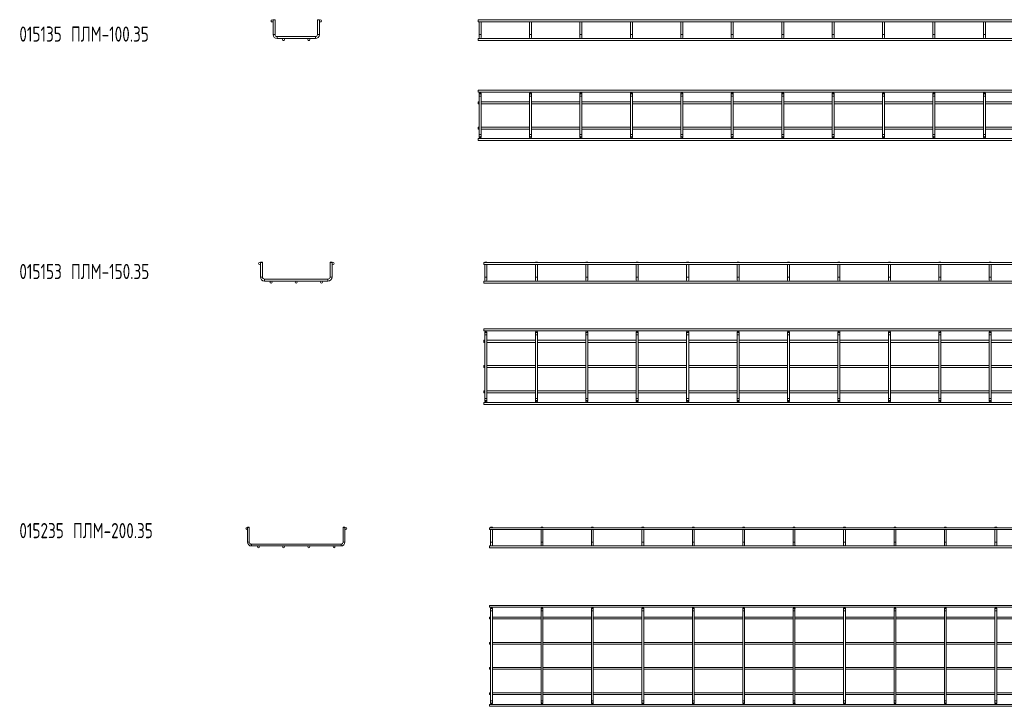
# Model space of a CAD drawing. Header units: millimetres. Extents: x -505 to 3449, y -3134 to -108.
# Tile 2 of 6: x -505 to 1447, y -1469 to -108. Entities that reach past the tile are written whole.
import ezdxf

# ---------------------------------------------------------------- set-up
doc = ezdxf.new("R2010")
doc.units = ezdxf.units.MM
doc.styles.add('SLDTEXTSTYLE0', font='TXT', dxfattribs={"width": 0.7, "bigfont": 'bigfont'})

msp = doc.modelspace()

# ---------------------------------------------------------------- linework, layer by layer
at = {"color": 7, "linetype": 'Continuous', "lineweight": 15}
for p, q in [((-2.3, -108.4), (-2.8, -108.9)), ((-2.8, -108.9), (-2.8, -137.9)), ((1.2, -108.9), (-2.8, -108.9)), ((-2.3, -108.4), (0.7, -108.4)), ((1.2, -108.9), (0.7, -108.4)), ((1.2, -137.9), (1.2, -108.9)), ((85.7, -108.4), (85.2, -108.9)), ((85.2, -108.9), (85.2, -137.9)), ((89.2, -108.9), (85.2, -108.9)), ((85.7, -108.4), (88.7, -108.4)), ((89.2, -108.9), (88.7, -108.4)), ((89.2, -137.9), (89.2, -108.9)), ((3411.8, -108.9), (403.8, -108.9)), ((403.8, -108.9), (403.8, -112.9)), ((403.8, -112.9), (3411.8, -112.9)), ((406.3, -108.4), (405.8, -108.9)), ((405.8, -112.9), (405.8, -137.9)), ((406.3, -108.4), (409.3, -108.4)), ((409.8, -108.9), (409.3, -108.4)), ((409.8, -137.9), (409.8, -112.9)), ((506.3, -108.4), (505.8, -108.9)), ((505.8, -112.9), (505.8, -137.9)), ((506.3, -108.4), (509.3, -108.4)), ((509.8, -108.9), (509.3, -108.4)), ((509.8, -137.9), (509.8, -112.9)), ((606.3, -108.4), (605.8, -108.9)), ((605.8, -112.9), (605.8, -137.9)), ((606.3, -108.4), (609.3, -108.4)), ((609.8, -108.9), (609.3, -108.4)), ((609.8, -137.9), (609.8, -112.9)), ((706.3, -108.4), (705.8, -108.9)), ((705.8, -112.9), (705.8, -137.9)), ((706.3, -108.4), (709.3, -108.4)), ((709.8, -108.9), (709.3, -108.4)), ((709.8, -137.9), (709.8, -112.9)), ((806.3, -108.4), (805.8, -108.9)), ((805.8, -112.9), (805.8, -137.9)), ((806.3, -108.4), (809.3, -108.4)), ((809.8, -108.9), (809.3, -108.4)), ((809.8, -137.9), (809.8, -112.9)), ((906.3, -108.4), (905.8, -108.9)), ((905.8, -112.9), (905.8, -137.9)), ((906.3, -108.4), (909.3, -108.4)), ((909.8, -108.9), (909.3, -108.4)), ((909.8, -137.9), (909.8, -112.9)), ((1006.3, -108.4), (1005.8, -108.9)), ((1005.8, -112.9), (1005.8, -137.9)), ((1006.3, -108.4), (1009.3, -108.4)), ((1009.8, -108.9), (1009.3, -108.4)), ((1009.8, -137.9), (1009.8, -112.9)), ((1106.3, -108.4), (1105.8, -108.9)), ((1105.8, -112.9), (1105.8, -137.9)), ((1106.3, -108.4), (1109.3, -108.4)), ((1109.8, -108.9), (1109.3, -108.4)), ((1109.8, -137.9), (1109.8, -112.9)), ((1206.3, -108.4), (1205.8, -108.9)), ((1205.8, -112.9), (1205.8, -137.9)), ((1206.3, -108.4), (1209.3, -108.4)), ((1209.8, -108.9), (1209.3, -108.4)), ((1209.8, -137.9), (1209.8, -112.9)), ((1306.3, -108.4), (1305.8, -108.9)), ((1305.8, -112.9), (1305.8, -137.9)), ((1306.3, -108.4), (1309.3, -108.4)), ((1309.8, -108.9), (1309.3, -108.4)), ((1309.8, -137.9), (1309.8, -112.9)), ((1406.3, -108.4), (1405.8, -108.9)), ((1405.8, -112.9), (1405.8, -137.9)), ((1406.3, -108.4), (1409.3, -108.4)), ((1409.8, -108.9), (1409.3, -108.4)), ((1409.8, -137.9), (1409.8, -112.9)), ((81.2, -141.9), (5.2, -141.9)), ((5.2, -145.9), (81.2, -145.9)), ((3411.8, -145.9), (403.8, -145.9)), ((403.8, -145.9), (403.8, -149.9)), ((403.8, -149.9), (3411.8, -149.9)), ((405.8, -137.9), (405.8, -143.9)), ((409.8, -143.9), (409.8, -137.9)), ((505.8, -137.9), (505.8, -143.9)), ((509.8, -143.9), (509.8, -137.9)), ((605.8, -137.9), (605.8, -143.9)), ((609.8, -143.9), (609.8, -137.9)), ((705.8, -137.9), (705.8, -143.9)), ((709.8, -143.9), (709.8, -137.9)), ((805.8, -137.9), (805.8, -143.9)), ((809.8, -143.9), (809.8, -137.9)), ((905.8, -137.9), (905.8, -143.9)), ((909.8, -143.9), (909.8, -137.9)), ((1005.8, -137.9), (1005.8, -143.9)), ((1009.8, -143.9), (1009.8, -137.9)), ((1105.8, -137.9), (1105.8, -143.9)), ((1109.8, -143.9), (1109.8, -137.9)), ((1205.8, -137.9), (1205.8, -143.9)), ((1209.8, -143.9), (1209.8, -137.9)), ((1305.8, -137.9), (1305.8, -143.9)), ((1309.8, -143.9), (1309.8, -137.9)), ((1405.8, -137.9), (1405.8, -143.9)), ((1409.8, -143.9), (1409.8, -137.9)), ((3411.8, -248.1), (403.8, -248.1)), ((403.8, -248.1), (403.8, -252.1)), ((403.8, -252.1), (3411.8, -252.1)), ((405.8, -271.1), (403.8, -271.1)), ((403.8, -271.1), (403.8, -275.1)), ((405.8, -254.1), (405.8, -260.1)), ((405.8, -260.1), (405.8, -336.1)), ((409.8, -260.1), (409.8, -254.1)), ((409.8, -336.1), (409.8, -260.1)), ((505.8, -271.1), (409.8, -271.1)), ((505.8, -254.1), (505.8, -260.1)), ((505.8, -260.1), (505.8, -336.1)), ((509.8, -260.1), (509.8, -254.1)), ((509.8, -336.1), (509.8, -260.1)), ((605.8, -271.1), (509.8, -271.1)), ((605.8, -254.1), (605.8, -260.1)), ((605.8, -260.1), (605.8, -336.1)), ((609.8, -260.1), (609.8, -254.1)), ((609.8, -336.1), (609.8, -260.1)), ((705.8, -271.1), (609.8, -271.1)), ((705.8, -254.1), (705.8, -260.1)), ((705.8, -260.1), (705.8, -336.1)), ((709.8, -260.1), (709.8, -254.1)), ((709.8, -336.1), (709.8, -260.1)), ((805.8, -271.1), (709.8, -271.1)), ((805.8, -254.1), (805.8, -260.1)), ((805.8, -260.1), (805.8, -336.1)), ((809.8, -260.1), (809.8, -254.1)), ((809.8, -336.1), (809.8, -260.1)), ((905.8, -271.1), (809.8, -271.1)), ((905.8, -254.1), (905.8, -260.1)), ((905.8, -260.1), (905.8, -336.1)), ((909.8, -260.1), (909.8, -254.1)), ((909.8, -336.1), (909.8, -260.1)), ((1005.8, -271.1), (909.8, -271.1)), ((1005.8, -254.1), (1005.8, -260.1)), ((1005.8, -260.1), (1005.8, -336.1)), ((1009.8, -260.1), (1009.8, -254.1)), ((1009.8, -336.1), (1009.8, -260.1)), ((1105.8, -271.1), (1009.8, -271.1)), ((1105.8, -254.1), (1105.8, -260.1)), ((1105.8, -260.1), (1105.8, -336.1)), ((1109.8, -260.1), (1109.8, -254.1)), ((1109.8, -336.1), (1109.8, -260.1)), ((1205.8, -271.1), (1109.8, -271.1)), ((1205.8, -254.1), (1205.8, -260.1)), ((1205.8, -260.1), (1205.8, -336.1)), ((1209.8, -260.1), (1209.8, -254.1)), ((1209.8, -336.1), (1209.8, -260.1)), ((1305.8, -271.1), (1209.8, -271.1)), ((1305.8, -254.1), (1305.8, -260.1)), ((1305.8, -260.1), (1305.8, -336.1)), ((1309.8, -260.1), (1309.8, -254.1)), ((1309.8, -336.1), (1309.8, -260.1)), ((1405.8, -271.1), (1309.8, -271.1)), ((1405.8, -254.1), (1405.8, -260.1)), ((1405.8, -260.1), (1405.8, -336.1)), ((1409.8, -260.1), (1409.8, -254.1)), ((1409.8, -336.1), (1409.8, -260.1)), ((1505.8, -271.1), (1409.8, -271.1)), ((403.8, -275.1), (405.8, -275.1)), ((409.8, -275.1), (505.8, -275.1)), ((509.8, -275.1), (605.8, -275.1)), ((609.8, -275.1), (705.8, -275.1)), ((709.8, -275.1), (805.8, -275.1)), ((809.8, -275.1), (905.8, -275.1)), ((909.8, -275.1), (1005.8, -275.1)), ((1009.8, -275.1), (1105.8, -275.1)), ((1109.8, -275.1), (1205.8, -275.1)), ((1209.8, -275.1), (1305.8, -275.1)), ((1309.8, -275.1), (1405.8, -275.1)), ((1409.8, -275.1), (1505.8, -275.1)), ((405.8, -321.1), (403.8, -321.1)), ((403.8, -321.1), (403.8, -325.1)), ((403.8, -325.1), (405.8, -325.1)), ((505.8, -321.1), (409.8, -321.1)), ((409.8, -325.1), (505.8, -325.1)), ((605.8, -321.1), (509.8, -321.1)), ((509.8, -325.1), (605.8, -325.1)), ((705.8, -321.1), (609.8, -321.1)), ((609.8, -325.1), (705.8, -325.1)), ((805.8, -321.1), (709.8, -321.1)), ((709.8, -325.1), (805.8, -325.1)), ((905.8, -321.1), (809.8, -321.1)), ((809.8, -325.1), (905.8, -325.1)), ((1005.8, -321.1), (909.8, -321.1)), ((909.8, -325.1), (1005.8, -325.1)), ((1105.8, -321.1), (1009.8, -321.1)), ((1009.8, -325.1), (1105.8, -325.1)), ((1205.8, -321.1), (1109.8, -321.1)), ((1109.8, -325.1), (1205.8, -325.1)), ((1305.8, -321.1), (1209.8, -321.1)), ((1209.8, -325.1), (1305.8, -325.1)), ((1405.8, -321.1), (1309.8, -321.1)), ((1309.8, -325.1), (1405.8, -325.1)), ((1505.8, -321.1), (1409.8, -321.1)), ((1409.8, -325.1), (1505.8, -325.1)), ((3411.8, -344.1), (403.8, -344.1)), ((403.8, -344.1), (403.8, -348.1)), ((403.8, -348.1), (3411.8, -348.1)), ((405.8, -336.1), (405.8, -342.1)), ((409.8, -342.1), (409.8, -336.1)), ((505.8, -336.1), (505.8, -342.1)), ((509.8, -342.1), (509.8, -336.1)), ((605.8, -336.1), (605.8, -342.1)), ((609.8, -342.1), (609.8, -336.1)), ((705.8, -336.1), (705.8, -342.1)), ((709.8, -342.1), (709.8, -336.1)), ((805.8, -336.1), (805.8, -342.1)), ((809.8, -342.1), (809.8, -336.1)), ((905.8, -336.1), (905.8, -342.1)), ((909.8, -342.1), (909.8, -336.1)), ((1005.8, -336.1), (1005.8, -342.1)), ((1009.8, -342.1), (1009.8, -336.1)), ((1105.8, -336.1), (1105.8, -342.1)), ((1109.8, -342.1), (1109.8, -336.1)), ((1205.8, -336.1), (1205.8, -342.1)), ((1209.8, -342.1), (1209.8, -336.1)), ((1305.8, -336.1), (1305.8, -342.1)), ((1309.8, -342.1), (1309.8, -336.1)), ((1405.8, -336.1), (1405.8, -342.1)), ((1409.8, -342.1), (1409.8, -336.1)), ((-27.3, -588.9), (-27.8, -589.4)), ((-27.8, -589.4), (-27.8, -618.4)), ((-23.8, -589.4), (-27.8, -589.4)), ((-27.3, -588.9), (-24.3, -588.9)), ((-23.8, -589.4), (-24.3, -588.9)), ((-23.8, -618.4), (-23.8, -589.4)), ((110.7, -588.9), (110.2, -589.4)), ((110.2, -589.4), (110.2, -618.4)), ((114.2, -589.4), (110.2, -589.4)), ((110.7, -588.9), (113.7, -588.9)), ((114.2, -589.4), (113.7, -588.9)), ((114.2, -618.4), (114.2, -589.4)), ((3423.4, -589.4), (415.4, -589.4)), ((415.4, -589.4), (415.4, -593.4)), ((415.4, -593.4), (3423.4, -593.4)), ((417.9, -588.9), (417.4, -589.4)), ((417.4, -593.4), (417.4, -618.4)), ((417.9, -588.9), (420.9, -588.9)), ((421.4, -589.4), (420.9, -588.9)), ((421.4, -618.4), (421.4, -593.4)), ((517.9, -588.9), (517.4, -589.4)), ((517.4, -593.4), (517.4, -618.4)), ((517.9, -588.9), (520.9, -588.9)), ((521.4, -589.4), (520.9, -588.9)), ((521.4, -618.4), (521.4, -593.4)), ((617.9, -588.9), (617.4, -589.4)), ((617.4, -593.4), (617.4, -618.4)), ((617.9, -588.9), (620.9, -588.9)), ((621.4, -589.4), (620.9, -588.9)), ((621.4, -618.4), (621.4, -593.4)), ((717.9, -588.9), (717.4, -589.4)), ((717.4, -593.4), (717.4, -618.4)), ((717.9, -588.9), (720.9, -588.9)), ((721.4, -589.4), (720.9, -588.9)), ((721.4, -618.4), (721.4, -593.4)), ((817.9, -588.9), (817.4, -589.4)), ((817.4, -593.4), (817.4, -618.4)), ((817.9, -588.9), (820.9, -588.9)), ((821.4, -589.4), (820.9, -588.9)), ((821.4, -618.4), (821.4, -593.4)), ((917.9, -588.9), (917.4, -589.4)), ((917.4, -593.4), (917.4, -618.4)), ((917.9, -588.9), (920.9, -588.9)), ((921.4, -589.4), (920.9, -588.9)), ((921.4, -618.4), (921.4, -593.4)), ((1017.9, -588.9), (1017.4, -589.4)), ((1017.4, -593.4), (1017.4, -618.4)), ((1017.9, -588.9), (1020.9, -588.9)), ((1021.4, -589.4), (1020.9, -588.9)), ((1021.4, -618.4), (1021.4, -593.4)), ((1117.9, -588.9), (1117.4, -589.4)), ((1117.4, -593.4), (1117.4, -618.4)), ((1117.9, -588.9), (1120.9, -588.9)), ((1121.4, -589.4), (1120.9, -588.9)), ((1121.4, -618.4), (1121.4, -593.4)), ((1217.9, -588.9), (1217.4, -589.4)), ((1217.4, -593.4), (1217.4, -618.4)), ((1217.9, -588.9), (1220.9, -588.9)), ((1221.4, -589.4), (1220.9, -588.9)), ((1221.4, -618.4), (1221.4, -593.4)), ((1317.9, -588.9), (1317.4, -589.4)), ((1317.4, -593.4), (1317.4, -618.4)), ((1317.9, -588.9), (1320.9, -588.9)), ((1321.4, -589.4), (1320.9, -588.9)), ((1321.4, -618.4), (1321.4, -593.4)), ((1417.9, -588.9), (1417.4, -589.4)), ((1417.4, -593.4), (1417.4, -618.4)), ((1417.9, -588.9), (1420.9, -588.9)), ((1421.4, -589.4), (1420.9, -588.9)), ((1421.4, -618.4), (1421.4, -593.4)), ((106.2, -622.4), (-19.8, -622.4)), ((417.4, -618.4), (417.4, -624.4)), ((421.4, -624.4), (421.4, -618.4)), ((517.4, -618.4), (517.4, -624.4)), ((521.4, -624.4), (521.4, -618.4)), ((617.4, -618.4), (617.4, -624.4)), ((621.4, -624.4), (621.4, -618.4)), ((717.4, -618.4), (717.4, -624.4)), ((721.4, -624.4), (721.4, -618.4)), ((817.4, -618.4), (817.4, -624.4)), ((821.4, -624.4), (821.4, -618.4)), ((917.4, -618.4), (917.4, -624.4)), ((921.4, -624.4), (921.4, -618.4)), ((1017.4, -618.4), (1017.4, -624.4)), ((1021.4, -624.4), (1021.4, -618.4)), ((1117.4, -618.4), (1117.4, -624.4)), ((1121.4, -624.4), (1121.4, -618.4)), ((1217.4, -618.4), (1217.4, -624.4)), ((1221.4, -624.4), (1221.4, -618.4)), ((1317.4, -618.4), (1317.4, -624.4)), ((1321.4, -624.4), (1321.4, -618.4)), ((1417.4, -618.4), (1417.4, -624.4)), ((1421.4, -624.4), (1421.4, -618.4)), ((-19.8, -626.4), (106.2, -626.4)), ((3423.4, -626.4), (415.4, -626.4)), ((415.4, -626.4), (415.4, -630.4)), ((415.4, -630.4), (3423.4, -630.4)), ((3423.4, -720.9), (415.4, -720.9)), ((415.4, -720.9), (415.4, -724.9)), ((415.4, -724.9), (3423.4, -724.9)), ((417.4, -726.9), (417.4, -732.9)), ((417.4, -732.9), (417.4, -858.9)), ((421.4, -732.9), (421.4, -726.9)), ((421.4, -858.9), (421.4, -732.9)), ((517.4, -726.9), (517.4, -732.9)), ((517.4, -732.9), (517.4, -858.9)), ((521.4, -732.9), (521.4, -726.9)), ((521.4, -858.9), (521.4, -732.9)), ((617.4, -726.9), (617.4, -732.9)), ((617.4, -732.9), (617.4, -858.9)), ((621.4, -732.9), (621.4, -726.9)), ((621.4, -858.9), (621.4, -732.9)), ((717.4, -726.9), (717.4, -732.9)), ((717.4, -732.9), (717.4, -858.9)), ((721.4, -732.9), (721.4, -726.9)), ((721.4, -858.9), (721.4, -732.9)), ((817.4, -726.9), (817.4, -732.9)), ((817.4, -732.9), (817.4, -858.9)), ((821.4, -732.9), (821.4, -726.9)), ((821.4, -858.9), (821.4, -732.9)), ((917.4, -726.9), (917.4, -732.9)), ((917.4, -732.9), (917.4, -858.9)), ((921.4, -732.9), (921.4, -726.9)), ((921.4, -858.9), (921.4, -732.9)), ((1017.4, -726.9), (1017.4, -732.9)), ((1017.4, -732.9), (1017.4, -858.9)), ((1021.4, -732.9), (1021.4, -726.9)), ((1021.4, -858.9), (1021.4, -732.9)), ((1117.4, -726.9), (1117.4, -732.9)), ((1117.4, -732.9), (1117.4, -858.9)), ((1121.4, -732.9), (1121.4, -726.9)), ((1121.4, -858.9), (1121.4, -732.9)), ((1217.4, -726.9), (1217.4, -732.9)), ((1217.4, -732.9), (1217.4, -858.9)), ((1221.4, -732.9), (1221.4, -726.9)), ((1221.4, -858.9), (1221.4, -732.9)), ((1317.4, -726.9), (1317.4, -732.9)), ((1317.4, -732.9), (1317.4, -858.9)), ((1321.4, -732.9), (1321.4, -726.9)), ((1321.4, -858.9), (1321.4, -732.9)), ((1417.4, -726.9), (1417.4, -732.9)), ((1417.4, -732.9), (1417.4, -858.9)), ((1421.4, -732.9), (1421.4, -726.9)), ((1421.4, -858.9), (1421.4, -732.9)), ((417.4, -743.9), (415.4, -743.9)), ((415.4, -743.9), (415.4, -747.9)), ((415.4, -747.9), (417.4, -747.9)), ((517.4, -743.9), (421.4, -743.9)), ((421.4, -747.9), (517.4, -747.9)), ((617.4, -743.9), (521.4, -743.9)), ((521.4, -747.9), (617.4, -747.9)), ((717.4, -743.9), (621.4, -743.9)), ((621.4, -747.9), (717.4, -747.9)), ((817.4, -743.9), (721.4, -743.9)), ((721.4, -747.9), (817.4, -747.9)), ((917.4, -743.9), (821.4, -743.9)), ((821.4, -747.9), (917.4, -747.9)), ((1017.4, -743.9), (921.4, -743.9)), ((921.4, -747.9), (1017.4, -747.9)), ((1117.4, -743.9), (1021.4, -743.9)), ((1021.4, -747.9), (1117.4, -747.9)), ((1217.4, -743.9), (1121.4, -743.9)), ((1121.4, -747.9), (1217.4, -747.9)), ((1317.4, -743.9), (1221.4, -743.9)), ((1221.4, -747.9), (1317.4, -747.9)), ((1417.4, -743.9), (1321.4, -743.9)), ((1321.4, -747.9), (1417.4, -747.9)), ((1517.4, -743.9), (1421.4, -743.9)), ((1421.4, -747.9), (1517.4, -747.9)), ((417.4, -793.9), (415.4, -793.9)), ((415.4, -793.9), (415.4, -797.9)), ((415.4, -797.9), (417.4, -797.9)), ((517.4, -793.9), (421.4, -793.9)), ((421.4, -797.9), (517.4, -797.9)), ((617.4, -793.9), (521.4, -793.9)), ((521.4, -797.9), (617.4, -797.9)), ((717.4, -793.9), (621.4, -793.9)), ((621.4, -797.9), (717.4, -797.9)), ((817.4, -793.9), (721.4, -793.9)), ((721.4, -797.9), (817.4, -797.9)), ((917.4, -793.9), (821.4, -793.9)), ((821.4, -797.9), (917.4, -797.9)), ((1017.4, -793.9), (921.4, -793.9)), ((921.4, -797.9), (1017.4, -797.9)), ((1117.4, -793.9), (1021.4, -793.9)), ((1021.4, -797.9), (1117.4, -797.9)), ((1217.4, -793.9), (1121.4, -793.9)), ((1121.4, -797.9), (1217.4, -797.9)), ((1317.4, -793.9), (1221.4, -793.9)), ((1221.4, -797.9), (1317.4, -797.9)), ((1417.4, -793.9), (1321.4, -793.9)), ((1321.4, -797.9), (1417.4, -797.9)), ((1517.4, -793.9), (1421.4, -793.9)), ((1421.4, -797.9), (1517.4, -797.9)), ((417.4, -843.9), (415.4, -843.9)), ((415.4, -843.9), (415.4, -847.9)), ((415.4, -847.9), (417.4, -847.9)), ((417.4, -858.9), (417.4, -864.9)), ((517.4, -843.9), (421.4, -843.9)), ((421.4, -847.9), (517.4, -847.9)), ((421.4, -864.9), (421.4, -858.9)), ((517.4, -858.9), (517.4, -864.9)), ((617.4, -843.9), (521.4, -843.9)), ((521.4, -847.9), (617.4, -847.9)), ((521.4, -864.9), (521.4, -858.9)), ((617.4, -858.9), (617.4, -864.9)), ((717.4, -843.9), (621.4, -843.9)), ((621.4, -847.9), (717.4, -847.9)), ((621.4, -864.9), (621.4, -858.9)), ((717.4, -858.9), (717.4, -864.9)), ((817.4, -843.9), (721.4, -843.9)), ((721.4, -847.9), (817.4, -847.9)), ((721.4, -864.9), (721.4, -858.9)), ((817.4, -858.9), (817.4, -864.9)), ((917.4, -843.9), (821.4, -843.9)), ((821.4, -847.9), (917.4, -847.9)), ((821.4, -864.9), (821.4, -858.9)), ((917.4, -858.9), (917.4, -864.9)), ((1017.4, -843.9), (921.4, -843.9)), ((921.4, -847.9), (1017.4, -847.9)), ((921.4, -864.9), (921.4, -858.9)), ((1017.4, -858.9), (1017.4, -864.9)), ((1117.4, -843.9), (1021.4, -843.9)), ((1021.4, -847.9), (1117.4, -847.9)), ((1021.4, -864.9), (1021.4, -858.9)), ((1117.4, -858.9), (1117.4, -864.9)), ((1217.4, -843.9), (1121.4, -843.9)), ((1121.4, -847.9), (1217.4, -847.9)), ((1121.4, -864.9), (1121.4, -858.9)), ((1217.4, -858.9), (1217.4, -864.9)), ((1317.4, -843.9), (1221.4, -843.9)), ((1221.4, -847.9), (1317.4, -847.9)), ((1221.4, -864.9), (1221.4, -858.9)), ((1317.4, -858.9), (1317.4, -864.9)), ((1417.4, -843.9), (1321.4, -843.9)), ((1321.4, -847.9), (1417.4, -847.9)), ((1321.4, -864.9), (1321.4, -858.9)), ((1417.4, -858.9), (1417.4, -864.9)), ((1517.4, -843.9), (1421.4, -843.9)), ((1421.4, -847.9), (1517.4, -847.9)), ((1421.4, -864.9), (1421.4, -858.9)), ((3423.4, -866.9), (415.4, -866.9)), ((415.4, -866.9), (415.4, -870.9)), ((415.4, -870.9), (3423.4, -870.9)), ((-52.8, -1114.5), (-53.3, -1115)), ((-53.3, -1115), (-53.3, -1144)), ((-49.8, -1115), (-53.3, -1115)), ((-52.8, -1114.5), (-50.3, -1114.5)), ((-49.8, -1115), (-50.3, -1114.5)), ((-49.8, -1144), (-49.8, -1115)), ((136.7, -1114.5), (136.2, -1115)), ((136.2, -1115), (136.2, -1144)), ((139.7, -1115), (136.2, -1115)), ((136.7, -1114.5), (139.2, -1114.5)), ((139.7, -1115), (139.2, -1114.5)), ((139.7, -1144), (139.7, -1115)), ((3434.5, -1115.3), (426.5, -1115.3)), ((426.5, -1115.3), (426.5, -1118.8)), ((426.5, -1118.8), (3434.5, -1118.8)), ((429.2, -1114.5), (428.7, -1115)), ((428.7, -1115), (428.7, -1115.3)), ((432.2, -1115), (428.7, -1115)), ((428.7, -1118.8), (428.7, -1144)), ((429.2, -1114.5), (431.7, -1114.5)), ((432.2, -1115), (431.7, -1114.5)), ((432.2, -1115.3), (432.2, -1115)), ((432.2, -1144), (432.2, -1118.8)), ((529.2, -1114.5), (528.7, -1115)), ((528.7, -1115), (528.7, -1115.3)), ((532.2, -1115), (528.7, -1115)), ((528.7, -1118.8), (528.7, -1144)), ((529.2, -1114.5), (531.7, -1114.5)), ((532.2, -1115), (531.7, -1114.5)), ((532.2, -1115.3), (532.2, -1115)), ((532.2, -1144), (532.2, -1118.8)), ((629.2, -1114.5), (628.7, -1115)), ((628.7, -1115), (628.7, -1115.3)), ((632.2, -1115), (628.7, -1115)), ((628.7, -1118.8), (628.7, -1144)), ((629.2, -1114.5), (631.7, -1114.5)), ((632.2, -1115), (631.7, -1114.5)), ((632.2, -1115.3), (632.2, -1115)), ((632.2, -1144), (632.2, -1118.8)), ((729.2, -1114.5), (728.7, -1115)), ((728.7, -1115), (728.7, -1115.3)), ((732.2, -1115), (728.7, -1115)), ((728.7, -1118.8), (728.7, -1144)), ((729.2, -1114.5), (731.7, -1114.5)), ((732.2, -1115), (731.7, -1114.5)), ((732.2, -1115.3), (732.2, -1115)), ((732.2, -1144), (732.2, -1118.8)), ((829.2, -1114.5), (828.7, -1115)), ((828.7, -1115), (828.7, -1115.3)), ((832.2, -1115), (828.7, -1115)), ((828.7, -1118.8), (828.7, -1144)), ((829.2, -1114.5), (831.7, -1114.5)), ((832.2, -1115), (831.7, -1114.5)), ((832.2, -1115.3), (832.2, -1115)), ((832.2, -1144), (832.2, -1118.8)), ((929.2, -1114.5), (928.7, -1115)), ((928.7, -1115), (928.7, -1115.3)), ((932.2, -1115), (928.7, -1115)), ((928.7, -1118.8), (928.7, -1144)), ((929.2, -1114.5), (931.7, -1114.5)), ((932.2, -1115), (931.7, -1114.5)), ((932.2, -1115.3), (932.2, -1115)), ((932.2, -1144), (932.2, -1118.8)), ((1029.2, -1114.5), (1028.7, -1115)), ((1028.7, -1115), (1028.7, -1115.3)), ((1032.2, -1115), (1028.7, -1115)), ((1028.7, -1118.8), (1028.7, -1144)), ((1029.2, -1114.5), (1031.7, -1114.5)), ((1032.2, -1115), (1031.7, -1114.5)), ((1032.2, -1115.3), (1032.2, -1115)), ((1032.2, -1144), (1032.2, -1118.8)), ((1129.2, -1114.5), (1128.7, -1115)), ((1128.7, -1115), (1128.7, -1115.3)), ((1132.2, -1115), (1128.7, -1115)), ((1128.7, -1118.8), (1128.7, -1144)), ((1129.2, -1114.5), (1131.7, -1114.5)), ((1132.2, -1115), (1131.7, -1114.5)), ((1132.2, -1115.3), (1132.2, -1115)), ((1132.2, -1144), (1132.2, -1118.8)), ((1229.2, -1114.5), (1228.7, -1115)), ((1228.7, -1115), (1228.7, -1115.3)), ((1232.2, -1115), (1228.7, -1115)), ((1228.7, -1118.8), (1228.7, -1144)), ((1229.2, -1114.5), (1231.7, -1114.5)), ((1232.2, -1115), (1231.7, -1114.5)), ((1232.2, -1115.3), (1232.2, -1115)), ((1232.2, -1144), (1232.2, -1118.8)), ((1329.2, -1114.5), (1328.7, -1115)), ((1328.7, -1115), (1328.7, -1115.3)), ((1332.2, -1115), (1328.7, -1115)), ((1328.7, -1118.8), (1328.7, -1144)), ((1329.2, -1114.5), (1331.7, -1114.5)), ((1332.2, -1115), (1331.7, -1114.5)), ((1332.2, -1115.3), (1332.2, -1115)), ((1332.2, -1144), (1332.2, -1118.8)), ((1429.2, -1114.5), (1428.7, -1115)), ((1428.7, -1115), (1428.7, -1115.3)), ((1432.2, -1115), (1428.7, -1115)), ((1428.7, -1118.8), (1428.7, -1144)), ((1429.2, -1114.5), (1431.7, -1114.5)), ((1432.2, -1115), (1431.7, -1114.5)), ((1432.2, -1115.3), (1432.2, -1115)), ((1432.2, -1144), (1432.2, -1118.8)), ((132.2, -1148), (-45.8, -1148)), ((-45.8, -1151.5), (132.2, -1151.5)), ((3434.5, -1151.5), (426.5, -1151.5)), ((426.5, -1151.5), (426.5, -1155)), ((428.7, -1144), (428.7, -1149.7)), ((432.2, -1149.7), (432.2, -1144)), ((528.7, -1144), (528.7, -1149.7)), ((532.2, -1149.7), (532.2, -1144)), ((628.7, -1144), (628.7, -1149.7)), ((632.2, -1149.7), (632.2, -1144)), ((728.7, -1144), (728.7, -1149.7)), ((732.2, -1149.7), (732.2, -1144)), ((828.7, -1144), (828.7, -1149.7)), ((832.2, -1149.7), (832.2, -1144)), ((928.7, -1144), (928.7, -1149.7)), ((932.2, -1149.7), (932.2, -1144)), ((1028.7, -1144), (1028.7, -1149.7)), ((1032.2, -1149.7), (1032.2, -1144)), ((1128.7, -1144), (1128.7, -1149.7)), ((1132.2, -1149.7), (1132.2, -1144)), ((1228.7, -1144), (1228.7, -1149.7)), ((1232.2, -1149.7), (1232.2, -1144)), ((1328.7, -1144), (1328.7, -1149.7)), ((1332.2, -1149.7), (1332.2, -1144)), ((1428.7, -1144), (1428.7, -1149.7)), ((1432.2, -1149.7), (1432.2, -1144)), ((426.5, -1155), (3434.5, -1155)), ((3434.5, -1269.3), (426.5, -1269.3)), ((426.5, -1269.3), (426.5, -1272.8)), ((426.5, -1272.8), (3434.5, -1272.8)), ((428.7, -1274.5), (428.7, -1280.3)), ((428.7, -1280.3), (428.7, -1458.3)), ((432.2, -1280.3), (432.2, -1274.5)), ((432.2, -1458.3), (432.2, -1280.3)), ((528.7, -1274.5), (528.7, -1280.3)), ((528.7, -1280.3), (528.7, -1458.3)), ((532.2, -1280.3), (532.2, -1274.5)), ((532.2, -1458.3), (532.2, -1280.3)), ((628.7, -1274.5), (628.7, -1280.3)), ((628.7, -1280.3), (628.7, -1458.3)), ((632.2, -1280.3), (632.2, -1274.5)), ((632.2, -1458.3), (632.2, -1280.3)), ((728.7, -1274.5), (728.7, -1280.3)), ((728.7, -1280.3), (728.7, -1458.3)), ((732.2, -1280.3), (732.2, -1274.5)), ((732.2, -1458.3), (732.2, -1280.3)), ((828.7, -1274.5), (828.7, -1280.3)), ((828.7, -1280.3), (828.7, -1458.3)), ((832.2, -1280.3), (832.2, -1274.5)), ((832.2, -1458.3), (832.2, -1280.3)), ((928.7, -1274.5), (928.7, -1280.3)), ((928.7, -1280.3), (928.7, -1458.3)), ((932.2, -1280.3), (932.2, -1274.5)), ((932.2, -1458.3), (932.2, -1280.3)), ((1028.7, -1274.5), (1028.7, -1280.3)), ((1028.7, -1280.3), (1028.7, -1458.3)), ((1032.2, -1280.3), (1032.2, -1274.5)), ((1032.2, -1458.3), (1032.2, -1280.3)), ((1128.7, -1274.5), (1128.7, -1280.3)), ((1128.7, -1280.3), (1128.7, -1458.3)), ((1132.2, -1280.3), (1132.2, -1274.5)), ((1132.2, -1458.3), (1132.2, -1280.3)), ((1228.7, -1274.5), (1228.7, -1280.3)), ((1228.7, -1280.3), (1228.7, -1458.3)), ((1232.2, -1280.3), (1232.2, -1274.5)), ((1232.2, -1458.3), (1232.2, -1280.3)), ((1328.7, -1274.5), (1328.7, -1280.3)), ((1328.7, -1280.3), (1328.7, -1458.3)), ((1332.2, -1280.3), (1332.2, -1274.5)), ((1332.2, -1458.3), (1332.2, -1280.3)), ((1428.7, -1274.5), (1428.7, -1280.3)), ((1428.7, -1280.3), (1428.7, -1458.3)), ((1432.2, -1280.3), (1432.2, -1274.5)), ((1432.2, -1458.3), (1432.2, -1280.3)), ((428.7, -1292.5), (426.5, -1292.5)), ((426.5, -1292.5), (426.5, -1296)), ((426.5, -1296), (428.7, -1296)), ((528.7, -1292.5), (432.2, -1292.5)), ((432.2, -1296), (528.7, -1296)), ((628.7, -1292.5), (532.2, -1292.5)), ((532.2, -1296), (628.7, -1296)), ((728.7, -1292.5), (632.2, -1292.5)), ((632.2, -1296), (728.7, -1296)), ((828.7, -1292.5), (732.2, -1292.5)), ((732.2, -1296), (828.7, -1296)), ((928.7, -1292.5), (832.2, -1292.5)), ((832.2, -1296), (928.7, -1296)), ((1028.7, -1292.5), (932.2, -1292.5)), ((932.2, -1296), (1028.7, -1296)), ((1128.7, -1292.5), (1032.2, -1292.5)), ((1032.2, -1296), (1128.7, -1296)), ((1228.7, -1292.5), (1132.2, -1292.5)), ((1132.2, -1296), (1228.7, -1296)), ((1328.7, -1292.5), (1232.2, -1292.5)), ((1232.2, -1296), (1328.7, -1296)), ((1428.7, -1292.5), (1332.2, -1292.5)), ((1332.2, -1296), (1428.7, -1296)), ((1528.7, -1292.5), (1432.2, -1292.5)), ((1432.2, -1296), (1528.7, -1296)), ((428.7, -1342.5), (426.5, -1342.5)), ((426.5, -1342.5), (426.5, -1346)), ((426.5, -1346), (428.7, -1346)), ((528.7, -1342.5), (432.2, -1342.5)), ((432.2, -1346), (528.7, -1346)), ((628.7, -1342.5), (532.2, -1342.5)), ((532.2, -1346), (628.7, -1346)), ((728.7, -1342.5), (632.2, -1342.5)), ((632.2, -1346), (728.7, -1346)), ((828.7, -1342.5), (732.2, -1342.5)), ((732.2, -1346), (828.7, -1346)), ((928.7, -1342.5), (832.2, -1342.5)), ((832.2, -1346), (928.7, -1346)), ((1028.7, -1342.5), (932.2, -1342.5)), ((932.2, -1346), (1028.7, -1346)), ((1128.7, -1342.5), (1032.2, -1342.5)), ((1032.2, -1346), (1128.7, -1346)), ((1228.7, -1342.5), (1132.2, -1342.5)), ((1132.2, -1346), (1228.7, -1346)), ((1328.7, -1342.5), (1232.2, -1342.5)), ((1232.2, -1346), (1328.7, -1346)), ((1428.7, -1342.5), (1332.2, -1342.5)), ((1332.2, -1346), (1428.7, -1346)), ((1528.7, -1342.5), (1432.2, -1342.5)), ((1432.2, -1346), (1528.7, -1346)), ((428.7, -1392.5), (426.5, -1392.5)), ((426.5, -1392.5), (426.5, -1396)), ((426.5, -1396), (428.7, -1396)), ((528.7, -1392.5), (432.2, -1392.5)), ((432.2, -1396), (528.7, -1396)), ((628.7, -1392.5), (532.2, -1392.5)), ((532.2, -1396), (628.7, -1396)), ((728.7, -1392.5), (632.2, -1392.5)), ((632.2, -1396), (728.7, -1396)), ((828.7, -1392.5), (732.2, -1392.5)), ((732.2, -1396), (828.7, -1396)), ((928.7, -1392.5), (832.2, -1392.5)), ((832.2, -1396), (928.7, -1396)), ((1028.7, -1392.5), (932.2, -1392.5)), ((932.2, -1396), (1028.7, -1396)), ((1128.7, -1392.5), (1032.2, -1392.5)), ((1032.2, -1396), (1128.7, -1396)), ((1228.7, -1392.5), (1132.2, -1392.5)), ((1132.2, -1396), (1228.7, -1396)), ((1328.7, -1392.5), (1232.2, -1392.5)), ((1232.2, -1396), (1328.7, -1396)), ((1428.7, -1392.5), (1332.2, -1392.5)), ((1332.2, -1396), (1428.7, -1396)), ((1528.7, -1392.5), (1432.2, -1392.5)), ((1432.2, -1396), (1528.7, -1396)), ((428.7, -1442.5), (426.5, -1442.5)), ((426.5, -1442.5), (426.5, -1446)), ((528.7, -1442.5), (432.2, -1442.5)), ((628.7, -1442.5), (532.2, -1442.5)), ((728.7, -1442.5), (632.2, -1442.5)), ((828.7, -1442.5), (732.2, -1442.5)), ((928.7, -1442.5), (832.2, -1442.5)), ((1028.7, -1442.5), (932.2, -1442.5)), ((1128.7, -1442.5), (1032.2, -1442.5)), ((1228.7, -1442.5), (1132.2, -1442.5)), ((1328.7, -1442.5), (1232.2, -1442.5)), ((1428.7, -1442.5), (1332.2, -1442.5)), ((1528.7, -1442.5), (1432.2, -1442.5)), ((426.5, -1446), (428.7, -1446)), ((428.7, -1458.3), (428.7, -1464)), ((432.2, -1446), (528.7, -1446)), ((432.2, -1464), (432.2, -1458.3)), ((528.7, -1458.3), (528.7, -1464)), ((532.2, -1446), (628.7, -1446)), ((532.2, -1464), (532.2, -1458.3)), ((628.7, -1458.3), (628.7, -1464)), ((632.2, -1446), (728.7, -1446)), ((632.2, -1464), (632.2, -1458.3)), ((728.7, -1458.3), (728.7, -1464)), ((732.2, -1446), (828.7, -1446)), ((732.2, -1464), (732.2, -1458.3)), ((828.7, -1458.3), (828.7, -1464)), ((832.2, -1446), (928.7, -1446)), ((832.2, -1464), (832.2, -1458.3)), ((928.7, -1458.3), (928.7, -1464)), ((932.2, -1446), (1028.7, -1446)), ((932.2, -1464), (932.2, -1458.3)), ((1028.7, -1458.3), (1028.7, -1464)), ((1032.2, -1446), (1128.7, -1446)), ((1032.2, -1464), (1032.2, -1458.3)), ((1128.7, -1458.3), (1128.7, -1464)), ((1132.2, -1446), (1228.7, -1446)), ((1132.2, -1464), (1132.2, -1458.3)), ((1228.7, -1458.3), (1228.7, -1464)), ((1232.2, -1446), (1328.7, -1446)), ((1232.2, -1464), (1232.2, -1458.3)), ((1328.7, -1458.3), (1328.7, -1464)), ((1332.2, -1446), (1428.7, -1446)), ((1332.2, -1464), (1332.2, -1458.3)), ((1428.7, -1458.3), (1428.7, -1464)), ((1432.2, -1446), (1528.7, -1446)), ((1432.2, -1464), (1432.2, -1458.3)), ((3434.5, -1465.8), (426.5, -1465.8)), ((426.5, -1465.8), (426.5, -1469.3)), ((426.5, -1469.3), (3434.5, -1469.3))]:
    msp.add_line(p, q, dxfattribs=at)
at = {"color": 8, "linetype": 'Continuous', "lineweight": 15}
for p, q in [((1.2, -137.9), (-2.8, -137.9)), ((5.2, -141.9), (5.2, -145.9)), ((81.2, -141.9), (81.2, -145.9)), ((85.2, -137.9), (89.2, -137.9)), ((409.8, -137.9), (405.8, -137.9)), ((509.8, -137.9), (505.8, -137.9)), ((609.8, -137.9), (605.8, -137.9)), ((709.8, -137.9), (705.8, -137.9)), ((809.8, -137.9), (805.8, -137.9)), ((909.8, -137.9), (905.8, -137.9)), ((1009.8, -137.9), (1005.8, -137.9)), ((1109.8, -137.9), (1105.8, -137.9)), ((1209.8, -137.9), (1205.8, -137.9)), ((1309.8, -137.9), (1305.8, -137.9)), ((1409.8, -137.9), (1405.8, -137.9)), ((405.8, -260.1), (409.8, -260.1)), ((505.8, -260.1), (509.8, -260.1)), ((605.8, -260.1), (609.8, -260.1)), ((705.8, -260.1), (709.8, -260.1)), ((805.8, -260.1), (809.8, -260.1)), ((905.8, -260.1), (909.8, -260.1)), ((1005.8, -260.1), (1009.8, -260.1)), ((1105.8, -260.1), (1109.8, -260.1)), ((1205.8, -260.1), (1209.8, -260.1)), ((1305.8, -260.1), (1309.8, -260.1)), ((1405.8, -260.1), (1409.8, -260.1)), ((405.8, -336.1), (409.8, -336.1)), ((505.8, -336.1), (509.8, -336.1)), ((605.8, -336.1), (609.8, -336.1)), ((705.8, -336.1), (709.8, -336.1)), ((805.8, -336.1), (809.8, -336.1)), ((905.8, -336.1), (909.8, -336.1)), ((1005.8, -336.1), (1009.8, -336.1)), ((1105.8, -336.1), (1109.8, -336.1)), ((1205.8, -336.1), (1209.8, -336.1)), ((1305.8, -336.1), (1309.8, -336.1)), ((1405.8, -336.1), (1409.8, -336.1)), ((-23.8, -618.4), (-27.8, -618.4)), ((-19.8, -622.4), (-19.8, -626.4)), ((106.2, -622.4), (106.2, -626.4)), ((110.2, -618.4), (114.2, -618.4)), ((421.4, -618.4), (417.4, -618.4)), ((521.4, -618.4), (517.4, -618.4)), ((621.4, -618.4), (617.4, -618.4)), ((721.4, -618.4), (717.4, -618.4)), ((821.4, -618.4), (817.4, -618.4)), ((921.4, -618.4), (917.4, -618.4)), ((1021.4, -618.4), (1017.4, -618.4)), ((1121.4, -618.4), (1117.4, -618.4)), ((1221.4, -618.4), (1217.4, -618.4)), ((1321.4, -618.4), (1317.4, -618.4)), ((1421.4, -618.4), (1417.4, -618.4)), ((417.4, -732.9), (421.4, -732.9)), ((517.4, -732.9), (521.4, -732.9)), ((617.4, -732.9), (621.4, -732.9)), ((717.4, -732.9), (721.4, -732.9)), ((817.4, -732.9), (821.4, -732.9)), ((917.4, -732.9), (921.4, -732.9)), ((1017.4, -732.9), (1021.4, -732.9)), ((1117.4, -732.9), (1121.4, -732.9)), ((1217.4, -732.9), (1221.4, -732.9)), ((1317.4, -732.9), (1321.4, -732.9)), ((1417.4, -732.9), (1421.4, -732.9)), ((417.4, -858.9), (421.4, -858.9)), ((517.4, -858.9), (521.4, -858.9)), ((617.4, -858.9), (621.4, -858.9)), ((717.4, -858.9), (721.4, -858.9)), ((817.4, -858.9), (821.4, -858.9)), ((917.4, -858.9), (921.4, -858.9)), ((1017.4, -858.9), (1021.4, -858.9)), ((1117.4, -858.9), (1121.4, -858.9)), ((1217.4, -858.9), (1221.4, -858.9)), ((1317.4, -858.9), (1321.4, -858.9)), ((1417.4, -858.9), (1421.4, -858.9)), ((-49.8, -1144), (-53.3, -1144)), ((-45.8, -1148), (-45.8, -1151.5)), ((132.2, -1148), (132.2, -1151.5)), ((136.2, -1144), (139.7, -1144)), ((432.2, -1144), (428.7, -1144)), ((532.2, -1144), (528.7, -1144)), ((632.2, -1144), (628.7, -1144)), ((732.2, -1144), (728.7, -1144)), ((832.2, -1144), (828.7, -1144)), ((932.2, -1144), (928.7, -1144)), ((1032.2, -1144), (1028.7, -1144)), ((1132.2, -1144), (1128.7, -1144)), ((1232.2, -1144), (1228.7, -1144)), ((1332.2, -1144), (1328.7, -1144)), ((1432.2, -1144), (1428.7, -1144)), ((428.7, -1280.3), (432.2, -1280.3)), ((528.7, -1280.3), (532.2, -1280.3)), ((628.7, -1280.3), (632.2, -1280.3)), ((728.7, -1280.3), (732.2, -1280.3)), ((828.7, -1280.3), (832.2, -1280.3)), ((928.7, -1280.3), (932.2, -1280.3)), ((1028.7, -1280.3), (1032.2, -1280.3)), ((1128.7, -1280.3), (1132.2, -1280.3)), ((1228.7, -1280.3), (1232.2, -1280.3)), ((1328.7, -1280.3), (1332.2, -1280.3)), ((1428.7, -1280.3), (1432.2, -1280.3)), ((428.7, -1458.3), (432.2, -1458.3)), ((528.7, -1458.3), (532.2, -1458.3)), ((628.7, -1458.3), (632.2, -1458.3)), ((728.7, -1458.3), (732.2, -1458.3)), ((828.7, -1458.3), (832.2, -1458.3)), ((928.7, -1458.3), (932.2, -1458.3)), ((1028.7, -1458.3), (1032.2, -1458.3)), ((1128.7, -1458.3), (1132.2, -1458.3)), ((1228.7, -1458.3), (1232.2, -1458.3)), ((1328.7, -1458.3), (1332.2, -1458.3)), ((1428.7, -1458.3), (1432.2, -1458.3))]:
    msp.add_line(p, q, dxfattribs=at)
at = {"color": 7, "linetype": 'Continuous', "lineweight": 15}
for centre, radius in [((-4.8, -110.9), 2), ((91.2, -110.9), 2), ((18.2, -147.9), 2), ((68.2, -147.9), 2), ((407.8, -254.1), 2), ((407.8, -254.1), 1.5), ((507.8, -254.1), 2), ((507.8, -254.1), 1.5), ((607.8, -254.1), 2), ((607.8, -254.1), 1.5), ((707.8, -254.1), 2), ((707.8, -254.1), 1.5), ((807.8, -254.1), 2), ((807.8, -254.1), 1.5), ((907.8, -254.1), 2), ((907.8, -254.1), 1.5), ((1007.8, -254.1), 2), ((1007.8, -254.1), 1.5), ((1107.8, -254.1), 2), ((1107.8, -254.1), 1.5), ((1207.8, -254.1), 2), ((1207.8, -254.1), 1.5), ((1307.8, -254.1), 2), ((1307.8, -254.1), 1.5), ((1407.8, -254.1), 2), ((1407.8, -254.1), 1.5), ((407.8, -342.1), 2), ((407.8, -342.1), 1.5), ((507.8, -342.1), 2), ((507.8, -342.1), 1.5), ((607.8, -342.1), 2), ((607.8, -342.1), 1.5), ((707.8, -342.1), 2), ((707.8, -342.1), 1.5), ((807.8, -342.1), 2), ((807.8, -342.1), 1.5), ((907.8, -342.1), 2), ((907.8, -342.1), 1.5), ((1007.8, -342.1), 2), ((1007.8, -342.1), 1.5), ((1107.8, -342.1), 2), ((1107.8, -342.1), 1.5), ((1207.8, -342.1), 2), ((1207.8, -342.1), 1.5), ((1307.8, -342.1), 2), ((1307.8, -342.1), 1.5), ((1407.8, -342.1), 2), ((1407.8, -342.1), 1.5), ((-29.8, -591.4), 2), ((116.2, -591.4), 2), ((-6.8, -628.4), 2), ((43.2, -628.4), 2), ((93.2, -628.4), 2), ((419.4, -726.9), 2), ((419.4, -726.9), 1.5), ((519.4, -726.9), 2), ((519.4, -726.9), 1.5), ((619.4, -726.9), 2), ((619.4, -726.9), 1.5), ((719.4, -726.9), 2), ((719.4, -726.9), 1.5), ((819.4, -726.9), 2), ((819.4, -726.9), 1.5), ((919.4, -726.9), 2), ((919.4, -726.9), 1.5), ((1019.4, -726.9), 2), ((1019.4, -726.9), 1.5), ((1119.4, -726.9), 2), ((1119.4, -726.9), 1.5), ((1219.4, -726.9), 2), ((1219.4, -726.9), 1.5), ((1319.4, -726.9), 2), ((1319.4, -726.9), 1.5), ((1419.4, -726.9), 2), ((1419.4, -726.9), 1.5), ((419.4, -864.9), 2), ((419.4, -864.9), 1.5), ((519.4, -864.9), 2), ((519.4, -864.9), 1.5), ((619.4, -864.9), 2), ((619.4, -864.9), 1.5), ((719.4, -864.9), 2), ((719.4, -864.9), 1.5), ((819.4, -864.9), 2), ((819.4, -864.9), 1.5), ((919.4, -864.9), 2), ((919.4, -864.9), 1.5), ((1019.4, -864.9), 2), ((1019.4, -864.9), 1.5), ((1119.4, -864.9), 2), ((1119.4, -864.9), 1.5), ((1219.4, -864.9), 2), ((1219.4, -864.9), 1.5), ((1319.4, -864.9), 2), ((1319.4, -864.9), 1.5), ((1419.4, -864.9), 2), ((1419.4, -864.9), 1.5), ((-55, -1117), 1.75), ((141.5, -1117), 1.75), ((-31.8, -1153.2), 1.75), ((18.2, -1153.2), 1.75), ((68.2, -1153.2), 1.75), ((118.2, -1153.2), 1.75), ((430.5, -1274.5), 1.75), ((430.5, -1274.5), 1.25), ((530.5, -1274.5), 1.75), ((530.5, -1274.5), 1.25), ((630.5, -1274.5), 1.75), ((630.5, -1274.5), 1.25), ((730.5, -1274.5), 1.75), ((730.5, -1274.5), 1.25), ((830.5, -1274.5), 1.75), ((830.5, -1274.5), 1.25), ((930.5, -1274.5), 1.75), ((930.5, -1274.5), 1.25), ((1030.5, -1274.5), 1.75), ((1030.5, -1274.5), 1.25), ((1130.5, -1274.5), 1.75), ((1130.5, -1274.5), 1.25), ((1230.5, -1274.5), 1.75), ((1230.5, -1274.5), 1.25), ((1330.5, -1274.5), 1.75), ((1330.5, -1274.5), 1.25), ((1430.5, -1274.5), 1.75), ((1430.5, -1274.5), 1.25), ((430.5, -1464), 1.75), ((430.5, -1464), 1.25), ((530.5, -1464), 1.75), ((530.5, -1464), 1.25), ((630.5, -1464), 1.75), ((630.5, -1464), 1.25), ((730.5, -1464), 1.75), ((730.5, -1464), 1.25), ((830.5, -1464), 1.75), ((830.5, -1464), 1.25), ((930.5, -1464), 1.75), ((930.5, -1464), 1.25), ((1030.5, -1464), 1.75), ((1030.5, -1464), 1.25), ((1130.5, -1464), 1.75), ((1130.5, -1464), 1.25), ((1230.5, -1464), 1.75), ((1230.5, -1464), 1.25), ((1330.5, -1464), 1.75), ((1330.5, -1464), 1.25), ((1430.5, -1464), 1.75), ((1430.5, -1464), 1.25)]:
    msp.add_circle(centre, radius, dxfattribs=at)
for centre, radius, start, end in [((5.2, -137.9), 8, 180, 270), ((5.2, -137.9), 4, 180, 270), ((81.2, -137.9), 4, 270, 360), ((81.2, -137.9), 8, 270, 360), ((407.8, -143.9), 2, 180, 0), ((507.8, -143.9), 2, 180, 0), ((607.8, -143.9), 2, 180, 0), ((707.8, -143.9), 2, 180, 0), ((807.8, -143.9), 2, 180, 0), ((907.8, -143.9), 2, 180, 0), ((1007.8, -143.9), 2, 180, 0), ((1107.8, -143.9), 2, 180, 0), ((1207.8, -143.9), 2, 180, 0), ((1307.8, -143.9), 2, 180, 0), ((1407.8, -143.9), 2, 180, 0), ((-19.8, -618.4), 8, 180, 270), ((-19.8, -618.4), 4, 180, 270), ((106.2, -618.4), 4, 270, 0), ((106.2, -618.4), 8, 270, 0), ((419.4, -624.4), 2, 180, 0), ((519.4, -624.4), 2, 180, 0), ((619.4, -624.4), 2, 180, 0), ((719.4, -624.4), 2, 180, 0), ((819.4, -624.4), 2, 180, 360), ((919.4, -624.4), 2, 180, 0), ((1019.4, -624.4), 2, 180, 360), ((1119.4, -624.4), 2, 180, 0), ((1219.4, -624.4), 2, 180, 360), ((1319.4, -624.4), 2, 180, 0), ((1419.4, -624.4), 2, 180, 0), ((-45.8, -1144), 7.5, 180, 270), ((-45.8, -1144), 4, 180, 270), ((132.2, -1144), 4, 270, 0), ((132.2, -1144), 7.5, 270, 0), ((430.5, -1149.7), 1.75, 180, 0), ((530.5, -1149.7), 1.75, 180, 0), ((630.5, -1149.7), 1.75, 180, 0), ((730.5, -1149.7), 1.75, 180, 0), ((830.5, -1149.7), 1.75, 180, 0), ((930.5, -1149.7), 1.75, 180, 0), ((1030.5, -1149.7), 1.75, 180, 0), ((1130.5, -1149.7), 1.75, 180, 0), ((1230.5, -1149.7), 1.75, 180, 0), ((1330.5, -1149.7), 1.75, 180, 0), ((1430.5, -1149.7), 1.75, 180, 0)]:
    msp.add_arc(centre, radius, start, end, dxfattribs=at)

# ---------------------------------------------------------------- texts
at = {"color": 7, "linetype": 'Continuous', "lineweight": 0, "char_height": 30, "attachment_point": 1, "style": 'SLDTEXTSTYLE0'}
for s, insert in [('015135 \\M+18450\\M+1844C\\M+1844D-100.35', (-505.8, -121.9)), ('015153 \\M+18450\\M+1844C\\M+1844D-150.35', (-505.8, -592.5)), ('015235 \\M+18450\\M+1844C\\M+1844D-200.35', (-505.8, -1106.1))]:
    msp.add_mtext(s, dxfattribs=dict(at, insert=insert))

doc.saveas('drawing.dxf')
